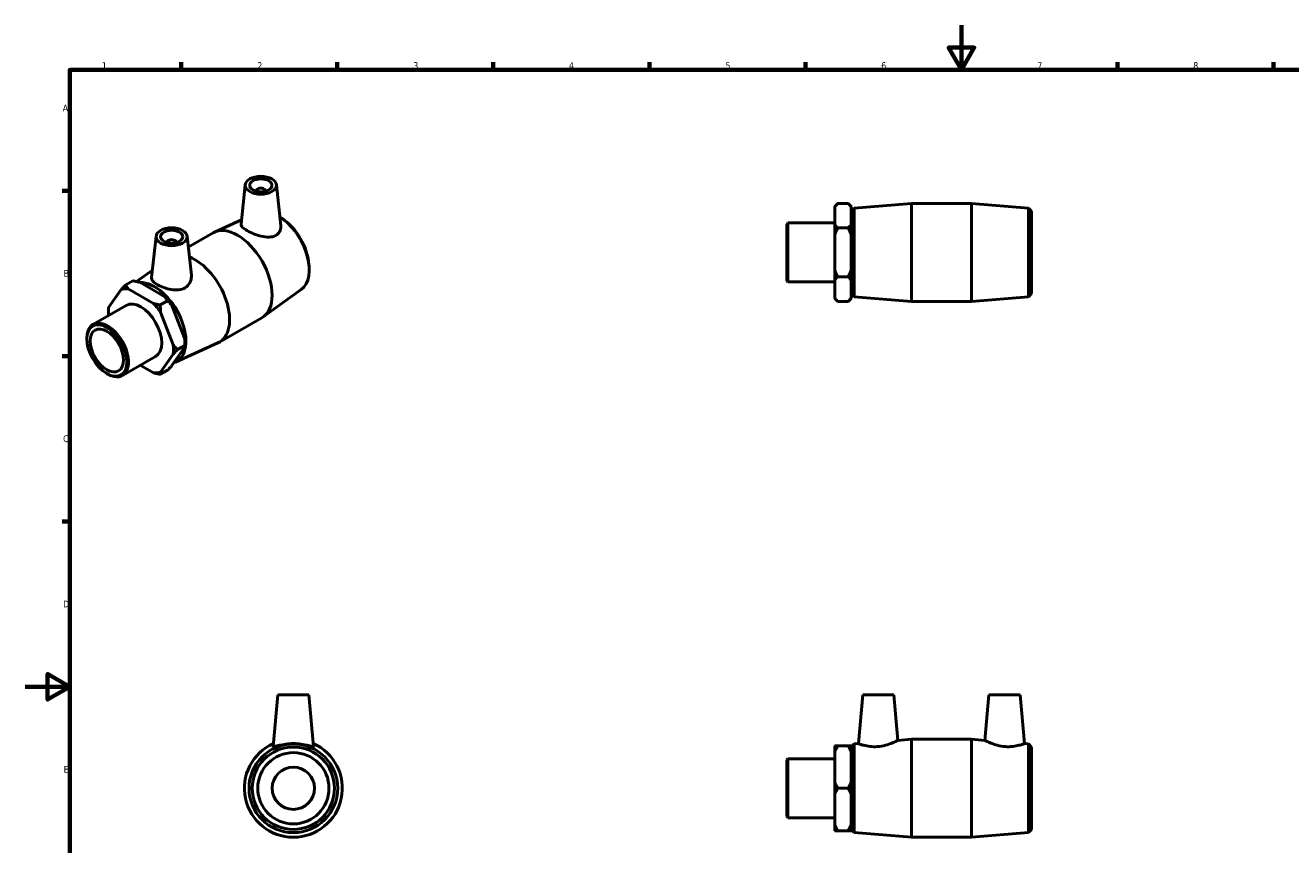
# Model space of a CAD drawing. Header units: millimetres. Extents: x 0 to 895, y -151 to 594.
# Tile 2 of 3: x 0 to 568, y 226 to 594. Entities that reach past the tile are written whole.
import ezdxf

# ---------------------------------------------------------------- set-up
doc = ezdxf.new("R2010")
doc.units = ezdxf.units.MM
doc.layers.add('Border (ANSI)', color=7, linetype='Continuous', lineweight=70)
doc.layers.add('Visible (ANSI)', color=7, linetype='Continuous', lineweight=50)
doc.styles.add('Note Text (ANSI)', font='tahoma.ttf')

# ---------------------------------------------------------------- blocks, each defined once
blk = doc.blocks.new('Borders Default Border')
at = {"layer": 'Border (ANSI)'}
for p, q in [((70.08, 574), (70.08, 577.45)), ((140.17, 574), (140.17, 577.45)), ((210.25, 574), (210.25, 577.45)), ((280.33, 574), (280.33, 577.45)), ((350.42, 574), (350.42, 577.45)), ((490.58, 574), (490.58, 577.45)), ((560.67, 574), (560.67, 577.45)), ((20, 519.75), (16.55, 519.75)), ((20, 445.5), (16.55, 445.5)), ((20, 371.25), (16.55, 371.25))]:
    blk.add_line(p, q, dxfattribs=at)
at = {"layer": 'Border (ANSI)', "flags": 128}
for points in [[(420.5, 594), (420.5, 574), (414.73, 584), (426.27, 584), (420.5, 574)], [(20, 20), (20, 574), (821, 574), (821, 20), (20, 20)], [(0, 297), (20, 297), (10, 302.77), (10, 291.23), (20, 297)]]:
    blk.add_lwpolyline(points, dxfattribs=at)
at = {"layer": 'Border (ANSI)', "color": 230, "true_color": 0xff0080, "char_height": 3.05, "attachment_point": 7, "style": 'Note Text (ANSI)'}
for s, insert in [('1', (34.35, 574.4)), ('2', (104.2, 574.4)), ('3', (174.26, 574.34)), ('4', (244.23, 574.4)), ('5', (314.48, 574.34)), ('6', (384.49, 574.34)), ('7', (454.6, 574.4)), ('8', (524.63, 574.33)), ('A', (16.78, 555.35)), ('B', (17.15, 481.1)), ('C', (16.95, 406.8)), ('D', (16.96, 332.6)), ('E', (17.21, 258.35))]:
    blk.add_mtext(s, dxfattribs=dict(at, insert=insert))

msp = doc.modelspace()

# ---------------------------------------------------------------- linework, layer by layer
at = {"layer": 'Visible (ANSI)'}
for p, q in [((98.829, 522.419), (96.925, 504.662)), ((103.816, 519.532), (103.816, 519.718)), ((107.816, 519.532), (107.816, 519.718)), ((112.802, 522.419), (114.78, 503.971)), ((363.681, 512.704), (365.001, 514.024)), ((363.681, 512.545), (363.681, 512.704)), ((363.681, 504.504), (363.681, 512.545)), ((365.001, 514.024), (369.611, 514.024)), ((370.931, 512.704), (369.611, 514.024)), ((370.931, 512.704), (370.931, 512.545)), ((370.931, 512.545), (370.931, 504.504)), ((371.031, 510.504), (372.347, 511.931)), ((372.347, 511.931), (398.031, 514.024)), ((372.347, 511.931), (372.347, 472.117)), ((398.031, 470.024), (398.031, 514.024)), ((398.031, 514.024), (425.031, 514.024)), ((425.031, 470.024), (425.031, 514.024)), ((450.716, 511.931), (425.031, 514.024)), ((450.716, 472.117), (450.716, 511.931)), ((452.031, 510.504), (450.716, 511.931)), ((97.138, 506.652), (84.991, 501.187)), ((115.622, 507.125), (114.785, 507.697)), ((370.931, 508.024), (371.031, 508.024)), ((371.031, 473.544), (371.031, 510.504)), ((452.031, 510.504), (452.031, 473.544)), ((73.232, 494.457), (84.336, 500.852)), ((342.031, 504.716), (342.56, 505.245)), ((342.031, 479.333), (342.031, 504.716)), ((342.56, 505.245), (342.56, 478.804)), ((342.56, 505.245), (363.681, 505.245)), ((363.681, 500.066), (363.681, 504.504)), ((365.001, 503.024), (369.611, 503.024)), ((370.931, 504.504), (370.931, 500.066)), ((58.736, 499.331), (56.741, 480.723)), ((63.723, 496.63), (63.723, 496.444)), ((67.723, 496.63), (67.723, 496.444)), ((72.709, 499.331), (74.586, 481.826)), ((363.681, 483.983), (363.681, 500.066)), ((370.931, 500.066), (370.931, 483.983)), ((49.963, 478.943), (57.099, 484.061)), ((127.422, 486.633), (127.497, 485.622)), ((363.681, 479.545), (363.681, 483.983)), ((370.931, 483.983), (370.931, 479.545)), ((48.349, 479.276), (45.089, 477.399)), ((51.375, 478.609), (62.747, 472.06)), ((342.031, 479.333), (342.56, 478.804)), ((342.56, 478.804), (363.681, 478.804)), ((363.681, 471.504), (363.681, 479.545)), ((369.611, 481.024), (365.001, 481.024)), ((370.931, 479.545), (370.931, 471.504)), ((43.11, 475.369), (37.424, 467.256)), ((57.62, 469.108), (46.248, 475.657)), ((123.97, 475.355), (106.912, 463.121)), ((370.931, 476.024), (371.031, 476.024)), ((371.031, 473.544), (372.347, 472.117)), ((372.347, 472.117), (398.031, 470.024)), ((450.716, 472.117), (425.031, 470.024)), ((452.031, 473.544), (450.716, 472.117)), ((30.402, 459.662), (45.337, 468.262)), ((37.311, 465.227), (37.311, 466.302)), ((63.905, 470.318), (60.646, 468.44)), ((65.885, 468.158), (71.571, 453.497)), ((363.681, 471.344), (363.681, 471.504)), ((363.681, 471.344), (365.001, 470.024)), ((369.611, 470.024), (365.001, 470.024)), ((370.931, 471.344), (369.611, 470.024)), ((370.931, 471.504), (370.931, 471.344)), ((398.031, 470.024), (425.031, 470.024)), ((66.444, 450.545), (60.758, 465.206)), ((87.202, 451.728), (106.294, 462.722)), ((27.651, 453.158), (27.651, 453.589)), ((71.571, 449.307), (65.885, 441.195)), ((67.404, 442.78), (86.547, 451.394)), ((68.424, 448.385), (71.684, 450.262)), ((71.684, 451.337), (71.684, 450.262)), ((43.597, 436.749), (58.532, 445.349)), ((60.758, 438.243), (66.444, 446.355)), ((51.656, 441.39), (57.62, 437.955)), ((60.646, 437.288), (63.905, 439.165)), ((36.59, 437.634), (36.963, 437.418)), ((113.417, 293.427), (111.38, 270.151)), ((127.417, 293.427), (113.417, 293.427)), ((127.417, 293.427), (129.453, 270.151)), ((376.181, 293.427), (374.262, 271.491)), ((376.181, 293.427), (390.181, 293.427)), ((390.181, 293.427), (391.974, 272.934)), ((432.881, 293.427), (431.088, 272.934)), ((446.881, 293.427), (432.881, 293.427)), ((446.881, 293.427), (448.8, 271.491)), ((391.974, 272.934), (398.031, 273.427)), ((398.031, 229.427), (398.031, 273.427)), ((398.031, 273.427), (425.031, 273.427)), ((425.031, 229.427), (425.031, 273.427)), ((431.088, 272.934), (425.031, 273.427)), ((363.681, 267.918), (363.681, 270.48)), ((363.681, 253.99), (363.681, 267.918)), ((369.611, 270.48), (365.001, 270.48)), ((370.931, 270.48), (370.931, 267.918)), ((370.931, 267.918), (370.931, 253.99)), ((370.931, 267.427), (371.031, 267.427)), ((371.031, 269.907), (372.347, 271.335)), ((371.031, 232.947), (371.031, 269.907)), ((372.347, 271.335), (374.262, 271.491)), ((372.347, 271.335), (372.347, 231.52)), ((450.716, 271.335), (448.8, 271.491)), ((450.716, 231.52), (450.716, 271.335)), ((452.031, 269.907), (450.716, 271.335)), ((452.031, 269.907), (452.031, 232.947)), ((342.031, 264.119), (342.56, 264.648)), ((342.031, 238.736), (342.031, 264.119)), ((342.56, 264.648), (342.56, 238.207)), ((342.56, 264.648), (363.681, 264.648)), ((363.681, 248.865), (363.681, 253.99)), ((365.001, 251.427), (369.611, 251.427)), ((370.931, 253.99), (370.931, 248.865)), ((363.681, 234.937), (363.681, 248.865)), ((370.931, 248.865), (370.931, 234.937)), ((342.031, 238.736), (342.56, 238.207)), ((342.56, 238.207), (363.681, 238.207)), ((363.681, 232.375), (363.681, 234.937)), ((370.931, 235.427), (371.031, 235.427)), ((370.931, 234.937), (370.931, 232.375)), ((365.001, 232.375), (369.611, 232.375)), ((371.031, 232.947), (372.347, 231.52)), ((372.347, 231.52), (398.031, 229.427)), ((398.031, 229.427), (425.031, 229.427)), ((450.716, 231.52), (425.031, 229.427)), ((452.031, 232.947), (450.716, 231.52))]:
    msp.add_line(p, q, dxfattribs=at)
for radius in [19.907, 18.48, 16, 9.5]:
    msp.add_circle((120.417, 251.427), radius, dxfattribs=at)
msp.add_arc((120.417, 251.427), 22, 113.90503, 66.09497, dxfattribs=at)
for centre, major_axis, ratio in [((105.816, 522.171), (7, 0), 0.5758617), ((105.816, 522.171), (5, 0), 0.5758617), ((65.723, 499.083), (7, 0), 0.5758617), ((65.723, 499.083), (5, 0), 0.5758617), ((36.625, 447.99), (6.334, -10.998), 0.5780931), ((36.625, 447.99), (5.278, -9.165), 0.5780931)]:
    msp.add_ellipse(centre, major_axis=major_axis, ratio=ratio, dxfattribs=at)
for centre, major_axis, ratio, start_param, end_param in [((105.816, 519.718), (-2, 0), 0.5758617, 2.9729035, 6.4518745), ((113.477, 492.246), (9.934, -17.251), 0.5780931, 0.0577595, 2.2960641), ((114.407, 492.782), (-9.222, 16.014), 0.5780931, 4.0181615, 5.4066165), ((95.315, 481.787), (-10.979, 19.065), 0.5780931, 3.1415927, 6.2831853), ((65.723, 496.63), (-2, 0), 0.5758617, 2.9729035, 6.4518745), ((76.223, 470.793), (10.979, -19.065), 0.5780931, 6.2254258, 8.8035159), ((58.062, 460.334), (9.934, -17.251), 0.5780931, 6.1729985, 9.1229646), ((51.934, 456.806), (-10.32, 17.921), 0.5780931, 5.8990973, 6.1475419), ((57.061, 459.758), (-10.32, 17.921), 0.5780931, 4.8518998, 5.1003444), ((51.934, 456.806), (-10.32, 17.921), 0.5780931, 0.6631096, 0.8772228), ((51.934, 456.806), (-6.597, 11.457), 0.5780931, 3.1415927, 6.2831853), ((51.934, 456.806), (10.32, -17.921), 0.5780931, 1.7103071, 1.9587517), ((36.999, 448.205), (6.597, -11.457), 0.5780931, 5.4958534, 10.2121098), ((51.934, 456.806), (10.32, -17.921), 0.5780931, 0.6631096, 0.9115542), ((57.061, 459.758), (-10.32, 17.921), 0.5780931, 3.9289245, 4.0531468), ((51.934, 456.806), (10.32, -17.921), 0.5780931, 5.8990973, 6.1475419)]:
    msp.add_ellipse(centre, major_axis=major_axis, ratio=ratio, start_param=start_param, end_param=end_param, dxfattribs=at)
for points in [[(363.681, 512.545), (364.239, 513.262), (365.001, 514.024)], [(369.611, 514.024), (370.374, 513.262), (370.931, 512.545)], [(365.001, 503.024), (364.239, 503.787), (363.681, 504.504)], [(363.681, 500.066), (364.239, 501.499), (365.001, 503.024)], [(370.931, 504.504), (370.374, 503.787), (369.611, 503.024)], [(369.611, 503.024), (370.374, 501.499), (370.931, 500.066)], [(365.001, 481.024), (364.239, 482.549), (363.681, 483.983)], [(370.931, 483.983), (370.374, 482.549), (369.611, 481.024)], [(48.349, 479.276), (49.967, 478.965), (51.375, 478.609)], [(363.681, 479.545), (364.239, 480.262), (365.001, 481.024)], [(369.611, 481.024), (370.374, 480.262), (370.931, 479.545)], [(45.089, 477.399), (44.011, 476.319), (43.11, 475.369)], [(46.248, 475.657), (45.628, 476.467), (45.089, 477.399)], [(62.747, 472.06), (63.366, 471.249), (63.905, 470.318)], [(37.424, 467.256), (37.311, 466.76), (37.311, 466.302)], [(60.646, 468.44), (59.028, 468.751), (57.62, 469.108)], [(60.758, 465.206), (60.646, 466.74), (60.646, 468.44)], [(63.905, 470.318), (64.984, 469.238), (65.885, 468.158)], [(365.001, 470.024), (364.239, 470.787), (363.681, 471.504)], [(370.931, 471.504), (370.374, 470.787), (369.611, 470.024)], [(68.424, 448.385), (67.345, 449.465), (66.444, 450.545)], [(71.571, 453.497), (71.684, 451.963), (71.684, 450.262)], [(71.684, 450.262), (71.684, 449.803), (71.571, 449.307)], [(66.444, 446.355), (67.345, 447.305), (68.424, 448.385)], [(57.62, 437.955), (59.028, 437.598), (60.646, 437.288)], [(60.646, 437.288), (60.646, 437.747), (60.758, 438.243)], [(65.885, 441.195), (64.984, 440.245), (63.905, 439.165)], [(365.001, 270.48), (364.239, 270.48), (363.681, 270.48)], [(363.681, 267.918), (364.239, 269.159), (365.001, 270.48)], [(370.931, 270.48), (370.374, 270.48), (369.611, 270.48)], [(369.611, 270.48), (370.374, 269.159), (370.931, 267.918)], [(365.001, 251.427), (364.239, 252.748), (363.681, 253.99)], [(363.681, 248.865), (364.239, 250.107), (365.001, 251.427)], [(370.931, 253.99), (370.374, 252.748), (369.611, 251.427)], [(369.611, 251.427), (370.374, 250.107), (370.931, 248.865)], [(365.001, 232.375), (364.239, 233.696), (363.681, 234.937)], [(370.931, 234.937), (370.374, 233.696), (369.611, 232.375)], [(363.681, 232.375), (364.239, 232.375), (365.001, 232.375)], [(369.611, 232.375), (370.374, 232.375), (370.931, 232.375)]]:
    msp.add_rational_spline(points, [1, 1.00241153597, 1], degree=2, dxfattribs=at)
for points, knots in [([(112.469, 499.592), (111.658, 499.162), (110.625, 498.923), (108.371, 498.865), (107.149, 499.037), (104.885, 499.57), (103.684, 499.962), (101.452, 500.859), (100.419, 501.363), (98.777, 502.309), (98.075, 502.804), (97.149, 503.725), (96.924, 504.154), (96.919, 504.579), (96.921, 504.62), (96.925, 504.661)], [0, 0, 0, 0, 0.3579911, 0.3579911, 0.7159822, 0.7159822, 1.0643928, 1.0643928, 1.4128034, 1.4128034, 1.761214, 1.761214, 2.1096245, 2.1096245, 2.147107, 2.147107, 2.147107, 2.147107]), ([(114.78, 503.971), (114.791, 503.867), (114.799, 503.765), (114.835, 502.88), (114.661, 502.041), (113.853, 500.592), (113.219, 499.989), (112.469, 499.592)], [4.77796577, 4.77796577, 4.77796577, 4.77796577, 4.82101261, 4.82101261, 5.15191856, 5.15191856, 5.4828245, 5.4828245, 5.4828245, 5.4828245]), ([(71.841, 476.196), (71.036, 475.698), (70.028, 475.356), (67.851, 475.085), (66.681, 475.15), (64.502, 475.504), (63.339, 475.82), (61.189, 476.601), (60.202, 477.064), (58.63, 477.969), (57.945, 478.469), (57.014, 479.462), (56.768, 479.958), (56.728, 480.525), (56.731, 480.623), (56.742, 480.723)], [0, 0, 0, 0, 0.3309059, 0.3309059, 0.6618119, 0.6618119, 0.9952104, 0.9952104, 1.3286089, 1.3286089, 1.6620074, 1.6620074, 1.9954059, 1.9954059, 2.063682, 2.063682, 2.063682, 2.063682]), ([(74.585, 481.825), (74.607, 481.628), (74.618, 481.43), (74.624, 480.307), (74.397, 479.3), (73.442, 477.511), (72.712, 476.734), (71.841, 476.196)], [4.69162463, 4.69162463, 4.69162463, 4.69162463, 4.76684229, 4.76684229, 5.1248334, 5.1248334, 5.4828245, 5.4828245, 5.4828245, 5.4828245]), ([(391.974, 272.934), (391.974, 272.934), (391.741, 272.812), (390.817, 272.366), (390.127, 272.046), (388.532, 271.401), (387.508, 271.03), (385.239, 270.428), (383.992, 270.206), (382.803, 270.119)], [4.0700211, 4.0700211, 4.0700211, 4.0700211, 4.4184317, 4.4184317, 4.7668423, 4.7668423, 5.1248334, 5.1248334, 5.4828245, 5.4828245, 5.4828245, 5.4828245]), ([(440.259, 270.119), (439.07, 270.206), (437.823, 270.428), (435.555, 271.03), (434.53, 271.401), (432.935, 272.046), (432.246, 272.366), (431.322, 272.812), (431.088, 272.934), (431.088, 272.934)], [0, 0, 0, 0, 0.3579911, 0.3579911, 0.7159822, 0.7159822, 1.0643928, 1.0643928, 1.4128034, 1.4128034, 1.4128034, 1.4128034]), ([(129.453, 270.151), (129.454, 270.139), (129.452, 270.128), (129.409, 270.038), (129.145, 270.066), (128.176, 270.304), (127.473, 270.506), (125.886, 270.894), (124.889, 271.106), (122.71, 271.407), (121.528, 271.491), (119.305, 271.491), (118.123, 271.407), (115.944, 271.106), (114.947, 270.894), (113.361, 270.506), (112.657, 270.304), (111.689, 270.066), (111.424, 270.038), (111.385, 270.119)], [2.7878406, 2.7878406, 2.7878406, 2.7878406, 2.8256067, 2.8256067, 3.1565127, 3.1565127, 3.4874186, 3.4874186, 3.8208171, 3.8208171, 4.1542156, 4.1542156, 4.4876141, 4.4876141, 4.8210126, 4.8210126, 5.1519186, 5.1519186, 5.4828245, 5.4828245, 5.4828245, 5.4828245]), ([(382.803, 270.119), (381.704, 270.038), (380.542, 270.066), (378.432, 270.304), (377.481, 270.506), (375.986, 270.894), (375.338, 271.106), (374.475, 271.407), (374.262, 271.491), (374.262, 271.491)], [0, 0, 0, 0, 0.3309059, 0.3309059, 0.6618119, 0.6618119, 0.9952104, 0.9952104, 1.3286089, 1.3286089, 1.3286089, 1.3286089]), ([(448.8, 271.491), (448.8, 271.491), (448.587, 271.407), (447.725, 271.106), (447.076, 270.894), (445.581, 270.506), (444.631, 270.304), (442.52, 270.066), (441.359, 270.038), (440.259, 270.119)], [4.1542156, 4.1542156, 4.1542156, 4.1542156, 4.4876141, 4.4876141, 4.8210126, 4.8210126, 5.1519186, 5.1519186, 5.4828245, 5.4828245, 5.4828245, 5.4828245])]:
    msp.add_open_spline(points, degree=3, knots=knots, dxfattribs=at)
msp.add_open_spline([(111.385, 270.119), (111.381, 270.128), (111.379, 270.139), (111.381, 270.151)], degree=3, dxfattribs=at)

# ---------------------------------------------------------------- block references
msp.add_blockref('Borders Default Border', (0, 0))

doc.saveas('drawing.dxf')
